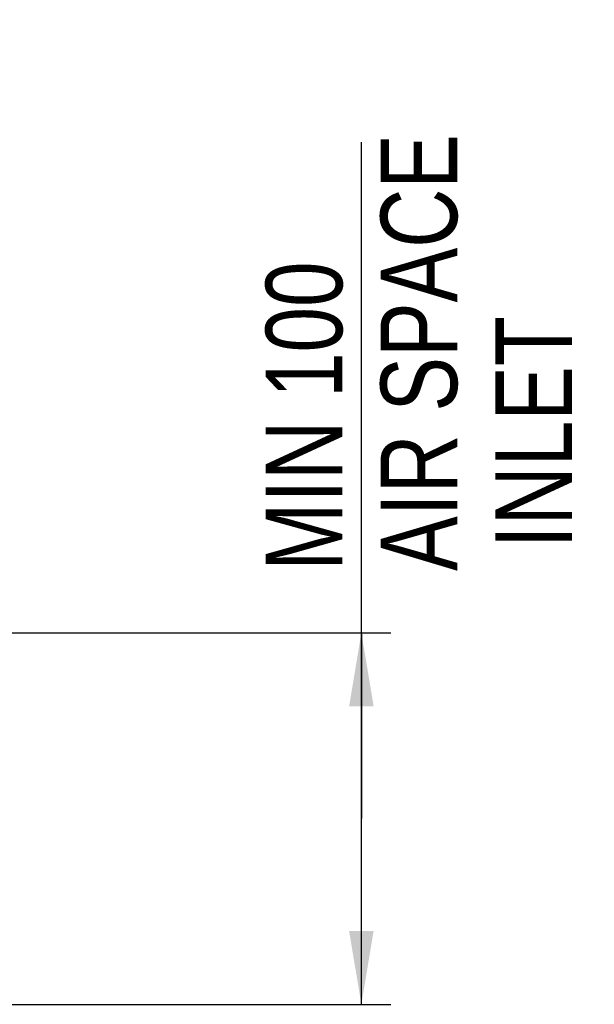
# Model space of a CAD drawing. Header units: inches. Extents: x 0 to 82.7, y 0 to 58.5.
# Tile 7 of 66: x 21 to 26.8, y 15.8 to 25.8. Entities that reach past the tile are written whole.
import ezdxf

# ---------------------------------------------------------------- set-up
doc = ezdxf.new("R2010")
doc.units = ezdxf.units.IN
doc.header["$LTSCALE"] = 4.547244
doc.header["$MEASUREMENT"] = 0
doc.layers.get('0').update_dxf_attribs({"linetype": 'CONTINUOUS'})
doc.styles.get("Standard").update_dxf_attribs({"font": 'txt', "width": 0.8})
doc.dimstyles.new('DIMSTYLE_1', dxfattribs={"dimtxt": 0.78125, "dimasz": 0.75, "dimexe": 0.18, "dimexo": 0.0625, "dimgap": 0.09, "dimtad": 1, "dimdec": 0, "dimzin": 4, "dimdsep": 46, "dimtxsty": 'STANDARD', "dimblk": '_FILLED', "dimblk1": '_FILLED', "dimblk2": '_FILLED', "dimcen": 0.09, "dimadec": 0, "dimazin": 0, "dimtfac": 1, "dimtdec": 0, "dimtofl": 0, "dimtmove": 0, "dimatfit": 3, "dimldrblk": '_FILLED', "dimfxl": 1, "dimtolj": 1, "dimtzin": 4, "dimarcsym": 0})

# ---------------------------------------------------------------- blocks, each defined once
blk = doc.blocks.new('_FILLED')
at = {"color": 0, "linetype": 'BYBLOCK'}
blk.add_solid([(0, 0), (-1, 0.167), (-1, -0.167)], dxfattribs=at)
blk = doc.blocks.new('*D1')
at = {"color": 7, "linetype": 'CONTINUOUS'}
for p, q in [((24.448, 17.687), (24.448, 24.59)), ((19.559, 19.583), (24.253, 19.583)), ((24.253, 19.583), (24.748, 19.583)), ((24.448, 19.583), (24.448, 17.687)), ((24.448, 15.791), (24.448, 17.687)), ((20.715, 15.791), (24.253, 15.791)), ((24.253, 15.791), (24.748, 15.791))]:
    blk.add_line(p, q, dxfattribs=at)
at = {"color": 7, "linetype": 'CONTINUOUS', "xscale": 0.75, "yscale": 0.75, "zscale": 0.75}
for p, rotation in [((24.448, 19.583), 90), ((24.448, 15.791), 270)]:
    blk.add_blockref('_FILLED', p, dxfattribs=dict(at, rotation=rotation))
at = {"color": 7, "linetype": 'CONTINUOUS', "insert": (23.472, 20.215), "char_height": 0.7812, "width": 5.625, "attachment_point": 1, "rotation": 90, "line_spacing_factor": 0.9}
blk.add_mtext('MIN 100\\PAIR SPACE\\P INLET\\P ', dxfattribs=at)

msp = doc.modelspace()

# ---------------------------------------------------------------- dimensions: what is measured, and where the dimension line sits
at = {"color": 7, "linetype": 'CONTINUOUS'}
dim = msp.add_linear_dim(base=(24.448, 15.791), p1=(19.559, 19.583), p2=(20.715, 15.791), angle=270, text='MIN 100\\PAIR SPACE\\P INLET\\P ', dimstyle='DIMSTYLE_1', dxfattribs=at)
dim.commit()
dim.dimension.update_dxf_attribs({"geometry": '*D1', "text_midpoint": (25.034, 23.028), "dimtype": 160})

doc.saveas('drawing.dxf')
